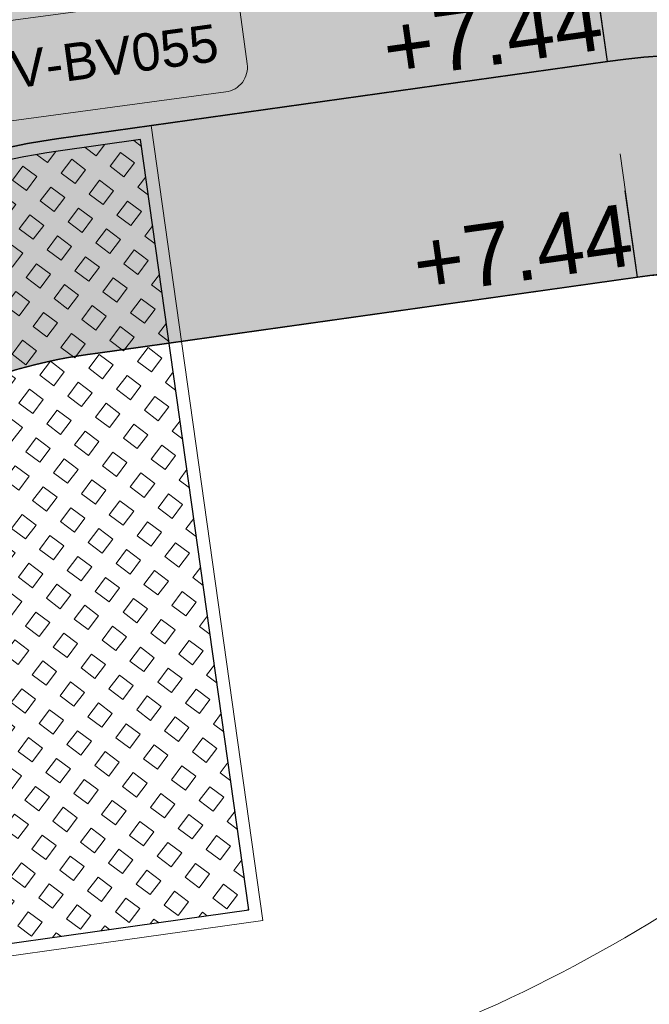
# Model space of a CAD drawing. Extents: x 98477 to 100410, y 398052 to 398969.
# Tile 230 of 256: x 98813.22 to 98818.28, y 398283.54 to 398291.45. Entities that reach past the tile are written whole.
import ezdxf
from ezdxf.enums import TextEntityAlignment as Align

# ---------------------------------------------------------------- set-up
doc = ezdxf.new("R2010")
doc.units = 0
doc.linetypes.add('AL-NUTSTRACE', pattern=[17, 5, -3.5, 0, -3.5, 5])
for name, color, linetype, lineweight in [('N-GW-hoogtelijn laagte NAP +7.00', 100, 'AL-HOOGTELIJN +7.00', 18), ('N-KO-kantbegrenzing grondwerk', 70, 'Continuous', 25), ('N-KO-kantverharding', 2, 'Continuous', 25), ('N-KO-opsluitband 100x200mm', 2, 'Continuous', 25), ('N-KO-opsluitband achterkant', 8, 'Continuous', 9), ('N-RI-DWA putnummer', 24, 'Continuous', 18), ("N-VH-arcering 'MAT' grijs 251", 251, 'Continuous', 18), ('N-VH-arcering grasbetontegels', 8, 'Continuous', 9), ('N-VH-arcering printbeton', 8, 'Continuous', 9), ('X-AL-hoogtelijn - Niv 1', 1, 'AL-HOOGTELIJN', 18), ('X-AL-nutstrace VERWERKT', 252, 'AL-NUTSTRACE', 18), ('X-AL-planthoogte VERWERKT', 180, 'Continuous', 25)]:
    doc.layers.add(name, color=color, linetype=linetype, lineweight=lineweight)
for name, color, linetype, plot in [('X-AL-contourlijnen', 30, 'Continuous', False), ('X-AL-hulplijn', 30, 'Continuous', False), ('X-AL-hulplijn riolering', 30, 'Continuous', False)]:
    doc.layers.add(name, color=color, linetype=linetype, plot=plot)
doc.styles.add('CS Annotative', font='arial.ttf')
doc.styles.get("Standard").update_dxf_attribs({"font": 'txt.shx'})
doc.linetypes.add('AL-HOOGTELIJN', pattern='A,10,-1.5,["H",Standard,S=0.9,R=0,X=-0.3,Y=-0.45],-1.5,30', length=43)
doc.linetypes.add('AL-HOOGTELIJN +7.00', pattern='A,7.5,-1.5,["+7.00",Standard,S=0.9,R=0,X=-0.3,Y=-0.45],-4.5,22.5', length=36)

# ---------------------------------------------------------------- blocks, each defined once
blk = doc.blocks.new('*U185')
at = {"layer": 'X-AL-hulplijn', "flags": 128}
blk.add_lwpolyline([(-0.346593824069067, -0.04871058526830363), (0.3465938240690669, 0.04871058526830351)], dxfattribs=at)
at = {"layer": 'X-AL-planthoogte VERWERKT', "linetype": 'Continuous', "style": 'CS Annotative'}
blk.add_attdef('HOOGTE-LINKS', text='', height=0.4999999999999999, rotation=277.9999999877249, dxfattribs=at).set_placement((0, 0), align=Align.MIDDLE_RIGHT)
blk = doc.blocks.new('*U612')
at = {"layer": 'X-AL-hulplijn riolering'}
for points in [[(-0.6275572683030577, 0.6275572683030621), (7.682743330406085e-16, 0), (0.6275572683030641, 0.6275572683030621, 0.4142135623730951)], [(3.290701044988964e-15, 0), (-0.6275572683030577, -0.6275572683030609, 0.4142135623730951), (0.6275572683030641, -0.6275572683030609)]]:
    blk.add_hatch(color=256, dxfattribs=at).paths.add_polyline_path(points)
at = {"lineweight": 9}
blk.add_line((5.579606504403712, -4.287517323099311), (17.47132344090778, -2.679080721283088), dxfattribs=at)
blk.add_lwpolyline([(7.106728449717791, -8.117386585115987), (17.01649256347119, -6.777022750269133, 0.414213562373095), (17.87343259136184, -5.65200995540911), (17.06921429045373, 0.2938485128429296, 0.414213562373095), (15.94420149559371, 1.150788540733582), (6.034437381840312, -0.1895752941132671, 0.414213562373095), (5.17749735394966, -1.314588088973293), (5.981715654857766, -7.260446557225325, 0.414213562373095)], format="xyb", close=True)
at = {"layer": 'X-AL-hulplijn riolering'}
for points in [[(0.7530687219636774, -0.7530687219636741), (-0.7530687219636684, 0.7530687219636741)], [(0.7530687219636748, 0.7530687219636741), (-0.7530687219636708, -0.7530687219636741)]]:
    blk.add_lwpolyline(points, dxfattribs=at)
blk.add_circle((3.290701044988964e-15, 0), 0.8875, dxfattribs=at)
at = {"style": 'CS Annotative'}
for tag, height, p in [('HOOGTE', 2.5, (11.26062961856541, -1.525281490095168)), ('NR', 1.5, (11.79030032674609, -5.441316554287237))]:
    blk.add_attdef(tag, text='', height=height, rotation=7.70290231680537, dxfattribs=at).set_placement(p, align=Align.MIDDLE_CENTER)

msp = doc.modelspace()

# ---------------------------------------------------------------- hatches: boundary and pattern name
at = {"layer": "N-VH-arcering 'MAT' grijs 251"}
h = msp.add_hatch(color=256, dxfattribs=at)
h.dxf.hatch_style = 1
edge = h.paths.add_edge_path()
edge.add_line((98801.70985258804, 398275.5025756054), (98759.07881222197, 398269.5111736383))
edge.add_arc((98758.55691309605, 398273.2246788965), 3.749999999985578, 188.0000000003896, 277.9999999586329, ccw=False)
edge.add_line((98754.84340783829, 398272.7027797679), (98754.7320693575, 398273.4949942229))
edge.add_arc((98759.43584268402, 398274.1560664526), 4.75000000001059, 98.00000000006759, 188.0000000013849, ccw=False)
edge.add_line((98758.77477045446, 398278.859839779), (98802.64364589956, 398285.0252081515))
edge.add_arc((98800.79960231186, 398298.1462600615), 13.24999999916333, 278.0000000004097, 315.3695932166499)
edge.add_arc((98814.32101528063, 398284.7981743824), 5.750000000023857, 97.99999999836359, 135.3695932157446, ccw=False)
edge.add_line((98813.52076995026, 398290.4922157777), (98817.94515990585, 398291.114023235))
edge.add_arc((98818.74540523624, 398285.4199818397), 5.750000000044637, 8.00000000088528, 97.99999999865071, ccw=False)
edge.add_line((98824.43944663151, 398286.2202271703), (98832.12180180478, 398231.5574297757))
edge.add_arc((98824.4472242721, 398230.4788382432), 7.74999999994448, -36.90337989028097, 8.000000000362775, ccw=False)
edge.add_line((98830.64450586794, 398225.8252159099), (98822.02531955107, 398214.3469478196))
edge.add_arc((98828.62242576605, 398209.3930917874), 8.249999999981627, 143.0966201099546, 188.000000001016)
edge.add_line((98820.45271419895, 398208.2449137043), (98820.95212056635, 398204.6914527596))
edge.add_line((98820.95212056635, 398204.6914527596), (98824.98814049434, 398175.9736787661))
edge.add_line((98824.98814049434, 398175.9736787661), (98826.34507822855, 398166.3185650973))
edge.add_arc((98829.56344945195, 398166.7708776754), 3.249999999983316, 187.9999999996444, 277.9999999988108)
edge.add_line((98830.01576203, 398163.552506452), (98845.49611657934, 398165.7281284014))
edge.add_line((98845.49611657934, 398165.7281284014), (98850.05134969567, 398166.3683246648))
edge.add_line((98850.05134969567, 398166.3683246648), (98871.26042709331, 398169.349066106))
edge.add_line((98871.26042709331, 398169.349066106), (98879.77673248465, 398170.5459547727))
edge.add_line((98879.77673248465, 398170.5459547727), (98895.91810200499, 398172.8144763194))
edge.add_line((98895.91810200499, 398172.8144763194), (98895.01347684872, 398179.2512187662))
edge.add_line((98895.01347684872, 398179.2512187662), (98835.84495974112, 398170.9356259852))
edge.add_arc((98835.18388751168, 398175.6393993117), 4.749999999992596, 188.0000000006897, 277.9999999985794, ccw=False)
edge.add_line((98830.48011418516, 398174.9783270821), (98825.97718274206, 398207.0183491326))
edge.add_arc((98833.65176027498, 398208.096940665), 7.750000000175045, 143.0966201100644, 188.0000000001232, ccw=False)
edge.add_line((98827.4544786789, 398212.7505629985), (98836.07366499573, 398224.2288310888))
edge.add_arc((98829.47655878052, 398229.1826871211), 8.250000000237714, 323.096620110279, 367.9999999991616)
edge.add_line((98837.64627034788, 398230.3308652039), (98837.34238794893, 398232.4931008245))
edge.add_line((98837.34238794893, 398232.4931008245), (98837.34238780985, 398232.493100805))
edge.add_line((98837.34238780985, 398232.493100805), (98829.68786739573, 398286.9578446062))
edge.add_arc((98835.38190879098, 398287.7580899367), 5.749999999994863, 97.99999999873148, 188.0000000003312, ccw=False)
edge.add_line((98834.58166346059, 398293.452131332), (98882.50500414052, 398300.1873176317))
edge.add_arc((98883.61838894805, 398292.2651730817), 8.000000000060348, 11.632034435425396, 97.9999999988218, ccw=False)
edge.add_line((98891.45409032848, 398293.8781776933), (98890.9995, 398296.0865))
edge.add_line((98890.9995, 398296.0865), (98889.023, 398305.688))
edge.add_line((98889.023, 398305.688), (98888.557, 398307.974))
edge.add_line((98888.557, 398307.974), (98887.38477368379, 398314.7597044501))
edge.add_arc((98879.50153614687, 398313.3978799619), 8.00000000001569, -82.00000000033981, 9.801079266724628, ccw=False)
edge.add_line((98880.6149209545, 398305.475735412), (98872.94460748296, 398304.3977431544))
edge.add_arc((98872.42270835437, 398308.1112484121), 3.749999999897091, 189.4265010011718, 278.00000000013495, ccw=False)
edge.add_arc((92946.7354543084, 397324.3039467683), 6003.049999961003, 9.42650100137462, 10.61166010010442)
edge.add_line((98847.1206531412, 398429.7738954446), (98842.31285519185, 398429.0982035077))
edge.add_arc((92946.7354539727, 397324.3039467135), 5998.200000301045, 9.428546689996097, 10.613773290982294, ccw=False)
edge.add_arc((98860.08948650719, 398306.4687901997), 3.840166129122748, -81.43407539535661, 6.657381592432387, ccw=False)
edge.add_line((98860.66146879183, 398302.6714605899), (98847.18483033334, 398300.7774425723))
edge.add_line((98847.18483033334, 398300.7774425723), (98842.62959721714, 398300.1372463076))
edge.add_line((98842.62959721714, 398300.1372463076), (98820.15051205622, 398296.9780169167))
edge.add_arc((98819.35026672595, 398302.672058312), 5.749999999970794, 187.9999999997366, 277.99999999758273, ccw=False)
edge.add_line((98813.65622533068, 398301.8718129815), (98812.30624625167, 398311.4774132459))
edge.add_line((98812.30624625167, 398311.4774132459), (98811.1093575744, 398319.9937186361))
edge.add_line((98811.1093575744, 398319.9937186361), (98809.24443803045, 398333.2633107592))
edge.add_line((98809.24443803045, 398333.2633107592), (98808.67382831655, 398337.3234098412))
edge.add_line((98808.67382831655, 398337.3234098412), (98807.71353391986, 398344.1562595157))
edge.add_line((98807.71353391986, 398344.1562595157), (98807.70657526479, 398344.2057729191))
edge.add_line((98807.70657526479, 398344.2057729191), (98811.66764753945, 398344.7624653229))
edge.add_line((98811.66764753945, 398344.7624653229), (98829.49247277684, 398347.2675811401))
edge.add_line((98829.49247277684, 398347.2675811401), (98831.96814294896, 398347.6155138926))
edge.add_line((98831.96814294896, 398347.6155138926), (98831.06351779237, 398354.0522563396))
edge.add_line((98831.06351779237, 398354.0522563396), (98828.58784762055, 398353.704323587))
edge.add_line((98828.58784762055, 398353.704323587), (98810.76302238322, 398351.1992077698))
edge.add_line((98810.76302238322, 398351.1992077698), (98806.80195010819, 398350.6425153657))
edge.add_line((98806.80195010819, 398350.6425153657), (98806.79499145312, 398350.6920287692))
edge.add_line((98806.79499145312, 398350.6920287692), (98805.14616655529, 398362.4240275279))
edge.add_line((98805.14616655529, 398362.4240275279), (98805.04836903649, 398363.119893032))
edge.add_line((98805.04836903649, 398363.119893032), (98803.99065346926, 398370.6459303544))
edge.add_line((98803.99065346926, 398370.6459303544), (98802.48758397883, 398381.3408254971))
edge.add_line((98802.48758397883, 398381.3408254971), (98801.4298684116, 398388.8668628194))
edge.add_line((98801.4298684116, 398388.8668628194), (98799.92679892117, 398399.561757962))
edge.add_line((98799.92679892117, 398399.561757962), (98798.86908335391, 398407.0877952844))
edge.add_line((98798.86908335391, 398407.0877952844), (98797.36601386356, 398417.7826904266))
edge.add_line((98797.36601386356, 398417.7826904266), (98796.79540414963, 398421.8427895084))
edge.add_line((98796.79540414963, 398421.8427895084), (98795.88382033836, 398428.3290453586))
edge.add_line((98795.88382033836, 398428.3290453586), (98795.87686168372, 398428.3785587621))
edge.add_line((98795.87686168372, 398428.3785587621), (98799.83793395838, 398428.9352511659))
edge.add_line((98799.83793395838, 398428.9352511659), (98817.66275919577, 398431.4403669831))
edge.add_line((98817.66275919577, 398431.4403669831), (98820.13842936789, 398431.7882997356))
edge.add_line((98820.13842936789, 398431.7882997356), (98819.2338042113, 398438.2250421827))
edge.add_line((98819.2338042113, 398438.2250421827), (98816.75813403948, 398437.87710943))
edge.add_line((98816.75813403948, 398437.87710943), (98798.93330880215, 398435.3719936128))
edge.add_line((98798.93330880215, 398435.3719936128), (98794.9722365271, 398434.8153012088))
edge.add_line((98794.9722365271, 398434.8153012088), (98794.96527787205, 398434.8648146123))
edge.add_line((98794.96527787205, 398434.8648146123), (98793.37870452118, 398446.1538705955))
edge.add_line((98793.37870452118, 398446.1538705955), (98792.73850825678, 398450.7091037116))
edge.add_line((98792.73850825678, 398450.7091037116), (98789.33816684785, 398474.9037900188))
edge.add_line((98789.33816684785, 398474.9037900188), (98783.89169246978, 398474.1383379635))
edge.add_line((98783.89169246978, 398474.1383379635), (98786.76317609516, 398453.7066703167))
edge.add_arc((98782.05940276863, 398453.0455980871), 4.750000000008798, -82.0000000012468, 7.999999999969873, ccw=False)
edge.add_line((98782.72047499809, 398448.3418247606), (98773.11487473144, 398446.9918456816))
edge.add_line((98773.11487473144, 398446.9918456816), (98764.5985693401, 398445.7949570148))
edge.add_line((98764.5985693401, 398445.7949570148), (98743.40683266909, 398442.8166526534))
edge.add_line((98743.40683266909, 398442.8166526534), (98734.89052727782, 398441.6197639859))
edge.add_line((98734.89052727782, 398441.6197639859), (98611.80020633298, 398424.3205475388))
edge.add_line((98611.80020633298, 398424.3205475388), (98607.65702311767, 398453.8008279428))
edge.add_arc((98611.6373665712, 398454.1216500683), 3.993251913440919, 101.39182936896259, 184.6081706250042, ccw=False)
edge.add_line((98610.84862924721, 398458.0362323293), (98611.83889731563, 398458.1754054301))
edge.add_line((98611.83889731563, 398458.1754054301), (98639.5664032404, 398462.0722522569))
edge.add_line((98639.5664032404, 398462.0722522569), (98641.54693937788, 398462.3505984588))
edge.add_line((98641.54693937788, 398462.3505984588), (98659.37176461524, 398464.8557142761))
edge.add_line((98659.37176461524, 398464.8557142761), (98661.84743478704, 398465.2036470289))
edge.add_line((98661.84743478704, 398465.2036470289), (98660.94280963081, 398471.6403894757))
edge.add_line((98660.94280963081, 398471.6403894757), (98649.90132066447, 398470.0886093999))
edge.add_line((98649.90132066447, 398470.0886093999), (98624.64948491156, 398466.5396953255))
edge.add_line((98624.64948491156, 398466.5396953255), (98622.66894877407, 398466.2613491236))
edge.add_line((98622.66894877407, 398466.2613491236), (98604.84412353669, 398463.7562333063))
edge.add_line((98604.84412353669, 398463.7562333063), (98602.86358739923, 398463.4778871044))
edge.add_line((98602.86358739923, 398463.4778871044), (98594.9414428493, 398462.3645022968))
edge.add_line((98594.9414428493, 398462.3645022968), (98576.27488975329, 398459.7410893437))
edge.add_line((98576.27488975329, 398459.7410893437), (98577.17951490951, 398453.3043468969))
edge.add_line((98577.17951490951, 398453.3043468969), (98578.1697829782, 398453.4435199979))
edge.add_line((98578.1697829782, 398453.4435199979), (98598.47059208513, 398456.2943364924))
edge.add_arc((98598.79151287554, 398452.3139562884), 3.993296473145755, 11.424909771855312, 94.60953932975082, ccw=False)
edge.add_line((98602.70568277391, 398453.1049624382), (98606.84886598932, 398423.6246820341))
edge.add_line((98606.84886598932, 398423.6246820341), (98548.81915716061, 398415.4691383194))
edge.add_arc((98548.15808493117, 398420.172911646), 4.750000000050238, 188.0000000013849, 277.99999999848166, ccw=False)
edge.add_line((98543.45431160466, 398419.5118394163), (98539.76818545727, 398445.7399897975))
edge.add_line((98539.76818545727, 398445.7399897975), (98538.97597100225, 398445.6286513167))
edge.add_line((98538.97597100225, 398445.6286513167), (98538.73241807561, 398447.361620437))
edge.add_line((98538.73241807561, 398447.361620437), (98534.77134580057, 398446.8049280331))
edge.add_line((98534.77134580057, 398446.8049280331), (98536.52992450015, 398434.2919904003))
edge.add_line((98536.52992450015, 398434.2919904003), (98537.17012076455, 398429.7367572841))
edge.add_line((98537.17012076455, 398429.7367572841), (98538.39484405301, 398421.0223982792))
edge.add_line((98538.39484405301, 398421.0223982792), (98539.03504031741, 398416.467165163))
edge.add_line((98539.03504031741, 398416.467165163), (98541.02521566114, 398402.30633178))
edge.add_line((98541.02521566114, 398402.30633178), (98541.66541192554, 398397.7510986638))
edge.add_line((98541.66541192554, 398397.7510986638), (98543.65558726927, 398383.5902652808))
edge.add_line((98543.65558726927, 398383.5902652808), (98544.29578353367, 398379.0350321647))
edge.add_line((98544.29578353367, 398379.0350321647), (98545.60401068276, 398369.7265123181))
edge.add_arc((98543.87104156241, 398369.4829593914), 1.750000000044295, -82.00000000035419, 7.99999999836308, ccw=False)
edge.add_line((98544.11459448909, 398367.7499902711), (98522.47723718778, 398364.7090580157))
edge.add_line((98522.47723718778, 398364.7090580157), (98523.21485462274, 398359.4606372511))
edge.add_line((98523.21485462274, 398359.4606372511), (98545.05026553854, 398362.5294041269))
edge.add_line((98545.05026553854, 398362.5294041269), (98549.60549865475, 398363.1696003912))
edge.add_line((98549.60549865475, 398363.1696003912), (98564.16243926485, 398365.2154449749))
edge.add_arc((98564.82351149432, 398360.5116716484), 4.749999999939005, 8.000000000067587, 97.99999999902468, ccw=False)
edge.add_line((98569.5272848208, 398361.172743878), (98576.49985717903, 398311.5603136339))
edge.add_arc((98571.7960838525, 398310.8992414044), 4.749999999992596, -82.0000000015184, 7.999999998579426, ccw=False)
edge.add_line((98572.45715608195, 398306.1954680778), (98563.84182388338, 398304.9846620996))
edge.add_line((98563.84182388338, 398304.9846620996), (98559.28659076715, 398304.3444658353))
edge.add_line((98559.28659076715, 398304.3444658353), (98541.0161448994, 398301.7767221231))
edge.add_line((98541.0161448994, 398301.7767221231), (98541.7537623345, 398296.5283013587))
edge.add_line((98541.7537623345, 398296.5283013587), (98553.88454617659, 398298.2331718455))
edge.add_arc((98554.12809910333, 398296.5002027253), 1.749999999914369, 7.999999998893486, 98.0000000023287, ccw=False)
edge.add_line((98555.86106822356, 398296.7437556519), (98557.35022040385, 398286.1478873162))
edge.add_line((98557.35022040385, 398286.1478873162), (98557.99041666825, 398281.5926542))
edge.add_line((98557.99041666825, 398281.5926542), (98560.13368242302, 398266.3425259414))
edge.add_line((98560.13368242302, 398266.3425259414), (98560.77387868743, 398261.7872928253))
edge.add_line((98560.77387868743, 398261.7872928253), (98562.9171444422, 398246.5371645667))
edge.add_line((98562.9171444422, 398246.5371645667), (98563.5573407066, 398241.9819314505))
edge.add_line((98563.5573407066, 398241.9819314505), (98565.70060646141, 398226.7318031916))
edge.add_line((98565.70060646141, 398226.7318031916), (98566.34080272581, 398222.1765700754))
edge.add_line((98566.34080272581, 398222.1765700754), (98567.56552601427, 398213.4622110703))
edge.add_line((98567.56552601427, 398213.4622110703), (98568.20572227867, 398208.9069779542))
edge.add_line((98568.20572227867, 398208.9069779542), (98576.53105717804, 398149.6691420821))
edge.add_line((98576.53105717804, 398149.6691420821), (98576.55610833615, 398149.4908938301))
edge.add_line((98576.55610833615, 398149.4908938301), (98535.4599834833, 398143.7152101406))
edge.add_line((98535.4599834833, 398143.7152101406), (98536.3465161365, 398137.4072025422))
edge.add_line((98536.3465161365, 398137.4072025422), (98537.33678420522, 398137.5463756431))
edge.add_line((98537.33678420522, 398137.5463756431), (98577.44264098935, 398143.1828862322))
edge.add_line((98577.44264098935, 398143.1828862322), (98578.76478544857, 398133.7753395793))
edge.add_line((98578.76478544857, 398133.7753395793), (98538.65892866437, 398128.1388289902))
edge.add_line((98538.65892866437, 398128.1388289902), (98537.66866059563, 398127.9996558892))
edge.add_line((98537.66866059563, 398127.9996558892), (98538.57328575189, 398121.5629134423))
edge.add_line((98538.57328575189, 398121.5629134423), (98579.66941060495, 398127.3385971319))
edge.add_line((98579.66941060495, 398127.3385971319), (98579.67636925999, 398127.2890837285))
edge.add_line((98579.67636925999, 398127.2890837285), (98580.7660946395, 398119.5352847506))
edge.add_line((98580.7660946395, 398119.5352847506), (98582.57534495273, 398106.6617998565))
edge.add_line((98582.57534495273, 398106.6617998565), (98583.06245080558, 398103.1958616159))
edge.add_line((98583.06245080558, 398103.1958616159), (98584.87170111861, 398090.3223767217))
edge.add_line((98584.87170111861, 398090.3223767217), (98585.35880697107, 398086.8564384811))
edge.add_line((98585.35880697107, 398086.8564384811), (98587.16805728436, 398073.9829535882))
edge.add_line((98587.16805728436, 398073.9829535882), (98588.14928671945, 398067.0011433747))
edge.add_arc((98585.92118356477, 398066.6880038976), 2.249999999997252, -71.05267843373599, 7.999999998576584, ccw=False)
edge.add_line((98586.6517556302, 398064.5599145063), (98587.08769329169, 398064.7095716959))
edge.add_line((98587.08769329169, 398064.7095716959), (98595.76511800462, 398067.6885274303))
edge.add_line((98595.76511800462, 398067.6885274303), (98596.09256923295, 398067.8009412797))
edge.add_arc((98595.36199716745, 398069.9290306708), 2.249999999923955, 187.9999999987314, 288.947321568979, ccw=False)
edge.add_line((98593.13389401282, 398069.6158911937), (98582.46560133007, 398145.5247379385))
edge.add_arc((98587.16937465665, 398146.1858101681), 4.750000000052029, 98.00000000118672, 187.9999999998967, ccw=False)
edge.add_line((98586.50830242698, 398150.8895834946), (98609.06670264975, 398154.0599598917))
edge.add_line((98609.06670264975, 398154.0599598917), (98621.30783352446, 398156.2004915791))
edge.add_line((98621.30783352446, 398156.2004915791), (98618.71337939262, 398174.6609919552))
edge.add_line((98618.71337939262, 398174.6609919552), (98600.88855415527, 398172.155876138))
edge.add_line((98600.88855415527, 398172.155876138), (98602.70587460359, 398159.2249692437))
edge.add_line((98602.70587460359, 398159.2249692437), (98585.67326382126, 398156.8311919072))
edge.add_arc((98585.08617653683, 398161.633146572), 4.837710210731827, 189.0296070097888, 276.97039299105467, ccw=False)
edge.add_line((98580.30841826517, 398160.8738930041), (98573.6350680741, 398208.3572469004))
edge.add_line((98573.6350680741, 398208.3572469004), (98572.71652560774, 398214.8930161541))
edge.add_line((98572.71652560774, 398214.8930161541), (98570.01656744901, 398234.1042166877))
edge.add_line((98570.01656744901, 398234.1042166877), (98569.09802498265, 398240.6399859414))
edge.add_line((98569.09802498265, 398240.6399859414), (98568.63179509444, 398243.9573839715))
edge.add_line((98568.63179509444, 398243.9573839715), (98568.16556520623, 398247.2747820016))
edge.add_arc((98572.86933853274, 398247.9358542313), 4.74999999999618, 98.00000000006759, 188.0000000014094, ccw=False)
edge.add_line((98572.20826630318, 398252.6396275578), (98597.85620928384, 398256.2442108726))
edge.add_line((98597.85620928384, 398256.2442108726), (98604.39197853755, 398257.1627533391))
edge.add_line((98604.39197853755, 398257.1627533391), (98619.64210679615, 398259.3060190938))
edge.add_line((98619.64210679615, 398259.3060190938), (98626.17787604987, 398260.2245615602))
edge.add_line((98626.17787604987, 398260.2245615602), (98639.44746817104, 398262.089481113))
edge.add_line((98639.44746817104, 398262.089481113), (98639.4969815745, 398262.096439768))
edge.add_line((98639.4969815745, 398262.096439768), (98640.05367397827, 398258.1353674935))
edge.add_line((98640.05367397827, 398258.1353674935), (98641.8629242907, 398245.2618825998))
edge.add_line((98641.8629242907, 398245.2618825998), (98642.14127049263, 398243.2813464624))
edge.add_line((98642.14127049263, 398243.2813464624), (98643.25465530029, 398235.3592019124))
edge.add_line((98643.25465530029, 398235.3592019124), (98644.5767997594, 398225.9516552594))
edge.add_line((98644.5767997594, 398225.9516552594), (98646.03811731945, 398215.5538405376))
edge.add_line((98646.03811731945, 398215.5538405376), (98646.38605007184, 398213.0781703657))
edge.add_line((98646.38605007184, 398213.0781703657), (98652.82279251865, 398213.9827955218))
edge.add_line((98652.82279251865, 398213.9827955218), (98652.47485976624, 398216.4584656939))
edge.add_line((98652.47485976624, 398216.4584656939), (98651.70940771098, 398221.904940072))
edge.add_line((98651.70940771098, 398221.904940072), (98651.43106150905, 398223.8854762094))
edge.add_line((98651.43106150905, 398223.8854762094), (98649.62181119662, 398236.758961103))
edge.add_line((98649.62181119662, 398236.758961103), (98649.34346499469, 398238.7394972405))
edge.add_line((98649.34346499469, 398238.7394972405), (98646.49041642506, 398259.0399926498))
edge.add_line((98646.49041642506, 398259.0399926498), (98645.93372402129, 398263.0010649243))
edge.add_line((98645.93372402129, 398263.0010649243), (98645.98323742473, 398263.0080235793))
edge.add_line((98645.98323742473, 398263.0080235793), (98654.39783815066, 398264.1906185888))
edge.add_line((98654.39783815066, 398264.1906185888), (98722.62535253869, 398273.7793704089))
edge.add_line((98722.62535253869, 398273.7793704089), (98731.14165792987, 398274.9762590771))
edge.add_line((98731.14165792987, 398274.9762590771), (98743.97026282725, 398276.7792019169))
edge.add_arc((98744.55735011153, 398271.9772472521), 4.837710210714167, 9.02960700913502, 96.9703929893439, ccw=False)
edge.add_line((98749.33510838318, 398272.73650082), (98750.7268393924, 398262.8338201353))
edge.add_line((98750.7268393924, 398262.8338201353), (98752.41029510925, 398263.0704144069))
edge.add_line((98752.41029510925, 398263.0704144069), (98756.96552822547, 398263.7106106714))
edge.add_line((98756.96552822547, 398263.7106106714), (98772.21565648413, 398265.8538764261))
edge.add_line((98772.21565648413, 398265.8538764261), (98776.77088960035, 398266.4940726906))
edge.add_line((98776.77088960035, 398266.4940726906), (98795.98209013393, 398269.1940308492))
edge.add_line((98795.98209013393, 398269.1940308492), (98800.53732325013, 398269.8342271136))
edge.add_line((98800.53732325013, 398269.8342271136), (98802.46834598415, 398270.1056146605))
edge.add_line((98802.46834598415, 398270.1056146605), (98801.70985258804, 398275.5025756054))
edge = h.paths.add_edge_path(flags=16)
edge.add_line((98744.0622075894, 398333.4636472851), (98751.98435213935, 398334.5770320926))
edge.add_line((98751.98435213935, 398334.5770320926), (98753.96600319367, 398334.8555349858))
edge.add_line((98753.96600319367, 398334.8555349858), (98764.36270300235, 398336.316695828))
edge.add_line((98764.36270300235, 398336.316695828), (98764.36270299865, 398336.3166958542))
edge.add_line((98764.36270299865, 398336.3166958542), (98766.34323913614, 398336.5950420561))
edge.add_line((98766.34323913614, 398336.5950420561), (98774.26538368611, 398337.7084268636))
edge.add_line((98774.26538368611, 398337.7084268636), (98774.24729118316, 398337.8371617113))
edge.add_line((98774.24729118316, 398337.8371617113), (98802.48973650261, 398341.8063785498))
edge.add_line((98802.48973650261, 398341.8063785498), (98803.0185942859, 398338.0433598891))
edge.add_line((98803.0185942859, 398338.0433598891), (98808.47417984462, 398299.2248515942))
edge.add_arc((98800.79960231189, 398298.1462600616), 7.750000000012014, -82.00000000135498, 8.000000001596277, ccw=False)
edge.add_line((98801.87819384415, 398290.4716825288), (98771.96746476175, 398286.2680036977))
edge.add_line((98771.96746476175, 398286.2680036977), (98767.41223164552, 398285.6278074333))
edge.add_line((98767.41223164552, 398285.6278074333), (98755.13290759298, 398283.9020609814))
edge.add_line((98755.13290759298, 398283.9020609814), (98746.61660220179, 398282.7051723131))
edge.add_line((98746.61660220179, 398282.7051723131), (98730.37620587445, 398280.4227334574))
edge.add_line((98730.37620587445, 398280.4227334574), (98721.85990048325, 398279.2258447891))
edge.add_line((98721.85990048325, 398279.2258447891), (98654.3282516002, 398269.7348904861))
edge.add_arc((98653.66717937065, 398274.4386638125), 4.749999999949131, 187.9999999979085, 277.9999999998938, ccw=False)
edge.add_line((98648.96340604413, 398273.7775915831), (98644.1340994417, 398308.1398935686))
edge.add_line((98644.1340994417, 398308.1398935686), (98642.93721077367, 398316.6561989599))
edge.add_line((98642.93721077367, 398316.6561989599), (98640.29988051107, 398335.4217788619))
edge.add_line((98640.29988051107, 398335.4217788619), (98638.12129075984, 398335.1155980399))
edge.add_line((98638.12129075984, 398335.1155980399), (98637.23004949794, 398334.990342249))
edge.add_line((98637.23004949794, 398334.990342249), (98635.05145974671, 398334.6841614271))
edge.add_line((98635.05145974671, 398334.6841614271), (98635.74036659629, 398329.7823344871))
edge.add_line((98635.74036659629, 398329.7823344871), (98636.93725526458, 398321.266029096))
edge.add_line((98636.93725526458, 398321.266029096), (98638.384655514, 398310.967241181))
edge.add_line((98638.384655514, 398310.967241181), (98639.02485177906, 398306.4120080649))
edge.add_line((98639.02485177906, 398306.4120080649), (98641.16811753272, 398291.1618798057))
edge.add_line((98641.16811753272, 398291.1618798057), (98642.36500620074, 398282.6455744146))
edge.add_line((98642.36500620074, 398282.6455744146), (98643.71498527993, 398273.0399741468))
edge.add_arc((98639.01121195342, 398272.3789019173), 4.749999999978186, -82.00000000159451, 7.999999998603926, ccw=False)
edge.add_line((98639.67228418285, 398267.6751285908), (98619.32227537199, 398264.8151213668))
edge.add_line((98619.32227537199, 398264.8151213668), (98614.27190822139, 398264.1053385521))
edge.add_line((98614.27190822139, 398264.1053385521), (98593.92189940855, 398261.2453313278))
edge.add_arc((98593.26082717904, 398265.9491046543), 4.750000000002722, 188.0000000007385, 277.9999999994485, ccw=False)
edge.add_line((98588.55705385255, 398265.2880324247), (98581.77932383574, 398313.5140873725))
edge.add_line((98581.77932383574, 398313.5140873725), (98580.58243516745, 398322.0303927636))
edge.add_line((98580.58243516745, 398322.0303927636), (98575.23122943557, 398360.1062000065))
edge.add_line((98575.23122943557, 398360.1062000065), (98574.59103317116, 398364.6614331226))
edge.add_line((98574.59103317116, 398364.6614331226), (98572.66348572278, 398378.3766458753))
edge.add_line((98572.66348572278, 398378.3766458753), (98571.18825085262, 398388.8734874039))
edge.add_line((98571.18825085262, 398388.8734874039), (98568.51612731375, 398407.8866343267))
edge.add_arc((98573.21990064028, 398408.5477065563), 4.750000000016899, 97.9999999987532, 188.0000000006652, ccw=False)
edge.add_line((98572.55882841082, 398413.2514798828), (98607.11918401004, 398418.1086211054))
edge.add_line((98607.11918401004, 398418.1086211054), (98607.61431804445, 398418.1782076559))
edge.add_line((98607.61431804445, 398418.1782076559), (98611.58353488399, 398389.9357623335))
edge.add_line((98611.58353488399, 398389.9357623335), (98611.454800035, 398389.9176698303))
edge.add_line((98611.454800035, 398389.9176698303), (98613.2640503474, 398377.0441849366))
edge.add_line((98613.2640503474, 398377.0441849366), (98613.33363689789, 398376.5490509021))
edge.add_line((98613.33363689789, 398376.5490509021), (98626.20712179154, 398378.3583012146))
edge.add_line((98626.20712179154, 398378.3583012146), (98628.18765792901, 398378.6366474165))
edge.add_line((98628.18765792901, 398378.6366474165), (98636.10980247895, 398379.7500322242))
edge.add_line((98636.10980247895, 398379.7500322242), (98648.36932117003, 398381.4729952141))
edge.add_line((98648.36932117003, 398381.4729952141), (98647.4646960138, 398387.9097376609))
edge.add_line((98647.4646960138, 398387.9097376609), (98634.59121112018, 398386.1004873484))
edge.add_line((98634.59121112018, 398386.1004873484), (98632.49184281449, 398385.8054403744))
edge.add_line((98632.49184281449, 398385.8054403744), (98619.73719008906, 398384.0128908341))
edge.add_line((98619.73719008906, 398384.0128908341), (98617.50908693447, 398383.6997513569))
edge.add_line((98617.50908693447, 398383.6997513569), (98612.56565838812, 398418.8740731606))
edge.add_line((98612.56565838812, 398418.8740731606), (98613.06079242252, 398418.943659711))
edge.add_line((98613.06079242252, 398418.943659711), (98667.57504960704, 398426.6051389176))
edge.add_line((98667.57504960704, 398426.6051389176), (98722.08930679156, 398434.2666181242))
edge.add_line((98722.08930679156, 398434.2666181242), (98726.14940587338, 398434.8372278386))
edge.add_line((98726.14940587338, 398434.8372278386), (98759.42241298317, 398439.51344403))
edge.add_line((98759.42241298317, 398439.51344403), (98763.48251206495, 398440.084053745))
edge.add_line((98763.48251206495, 398440.084053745), (98783.48592705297, 398442.8953503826))
edge.add_arc((98784.14699928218, 398438.191577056), 4.750000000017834, 8.000000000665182, 97.99999999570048, ccw=False)
edge.add_line((98788.85077260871, 398438.8526492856), (98795.6145853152, 398390.7256211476))
edge.add_arc((98790.91081198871, 398390.064548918), 4.749999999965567, -82.00000000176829, 8.000000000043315, ccw=False)
edge.add_line((98791.57188421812, 398385.3607755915), (98787.36324492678, 398384.7692899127))
edge.add_line((98787.36324492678, 398384.7692899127), (98774.48976003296, 398382.9600396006))
edge.add_line((98774.48976003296, 398382.9600396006), (98766.12199485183, 398381.7840268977))
edge.add_line((98766.12199485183, 398381.7840268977), (98766.07248144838, 398381.7770682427))
edge.add_line((98766.07248144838, 398381.7770682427), (98764.94517930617, 398389.7982395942))
edge.add_line((98764.94517930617, 398389.7982395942), (98762.09213076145, 398410.0987350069))
edge.add_line((98762.09213076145, 398410.0987350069), (98761.95295766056, 398411.0890030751))
edge.add_line((98761.95295766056, 398411.0890030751), (98755.5162152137, 398410.1843779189))
edge.add_line((98755.5162152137, 398410.1843779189), (98755.65538831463, 398409.1941098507))
edge.add_line((98755.65538831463, 398409.1941098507), (98758.50843688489, 398388.893614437))
edge.add_line((98758.50843688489, 398388.893614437), (98759.63573900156, 398380.8724430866))
edge.add_line((98759.63573900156, 398380.8724430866), (98759.5862255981, 398380.8654844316))
edge.add_line((98759.5862255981, 398380.8654844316), (98748.79230364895, 398379.3484976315))
edge.add_line((98748.79230364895, 398379.3484976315), (98744.23707053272, 398378.7083013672))
edge.add_line((98744.23707053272, 398378.7083013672), (98741.31577972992, 398378.2977407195))
edge.add_line((98741.31577972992, 398378.2977407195), (98735.86930535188, 398377.532288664))
edge.add_line((98735.86930535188, 398377.532288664), (98732.94801454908, 398377.1217280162))
edge.add_line((98732.94801454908, 398377.1217280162), (98728.39278143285, 398376.4815317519))
edge.add_line((98728.39278143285, 398376.4815317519), (98718.31915239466, 398375.0657755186))
edge.add_arc((98720.44154218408, 398359.9641874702), 15.25000000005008, 97.9999999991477, 128.0000000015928)
edge.add_line((98711.052704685, 398371.9813514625), (98707.24934533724, 398369.0098414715))
edge.add_line((98707.24934533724, 398369.0098414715), (98710.51235115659, 398364.8333844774))
edge.add_line((98710.51235115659, 398364.8333844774), (98713.62044188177, 398367.261691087))
edge.add_arc((98721.25410813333, 398357.3241039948), 12.53110121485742, 99.37790491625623, 127.53006232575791, ccw=False)
edge.add_line((98719.21222162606, 398369.6877279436), (98728.55711414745, 398371.001066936))
edge.add_line((98728.55711414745, 398371.001066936), (98733.11234726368, 398371.6412632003))
edge.add_line((98733.11234726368, 398371.6412632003), (98743.90626921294, 398373.1582500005))
edge.add_line((98743.90626921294, 398373.1582500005), (98752.42257460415, 398374.3551386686))
edge.add_line((98752.42257460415, 398374.3551386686), (98763.21649655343, 398375.8721254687))
edge.add_line((98763.21649655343, 398375.8721254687), (98767.77172966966, 398376.512321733))
edge.add_line((98767.77172966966, 398376.512321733), (98793.32064568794, 398380.102987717))
edge.add_arc((98793.7681908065, 398376.2908113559), 3.838357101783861, 9.304190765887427, 96.69580920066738, ccw=False)
edge.add_line((98797.55605007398, 398376.9113815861), (98799.60189465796, 398362.3544409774))
edge.add_line((98799.60189465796, 398362.3544409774), (98801.64078058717, 398347.8470137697))
edge.add_line((98801.64078058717, 398347.8470137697), (98801.71036713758, 398347.3518797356))
edge.add_line((98801.71036713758, 398347.3518797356), (98773.46792181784, 398343.3826628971))
edge.add_line((98773.46792181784, 398343.3826628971), (98773.36075853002, 398344.1451693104))
edge.add_line((98773.36075853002, 398344.1451693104), (98770.8850883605, 398343.7972365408))
edge.add_line((98770.8850883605, 398343.7972365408), (98758.01160346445, 398341.9879862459))
edge.add_line((98758.01160346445, 398341.9879862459), (98756.03106732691, 398341.7096400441))
edge.add_line((98756.03106732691, 398341.7096400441), (98743.15758242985, 398339.900389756))
edge.add_line((98743.15758242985, 398339.900389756), (98743.15758243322, 398339.9003897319))
edge.add_line((98743.15758243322, 398339.9003897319), (98742.16731436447, 398339.761216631))
edge.add_line((98742.16731436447, 398339.761216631), (98743.07193952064, 398333.3244741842))
edge.add_line((98743.07193952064, 398333.3244741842), (98744.0622075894, 398333.4636472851))
edge = h.paths.add_edge_path(flags=16)
edge.add_line((98545.99047331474, 398402.9031704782), (98545.73996173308, 398404.6856530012))
edge.add_arc((98550.44373505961, 398405.3467252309), 4.750000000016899, 98.00000000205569, 188.0000000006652, ccw=False)
edge.add_line((98549.78266282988, 398410.0504985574), (98557.70480737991, 398411.1638833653))
edge.add_arc((98558.36587960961, 398406.4601100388), 4.750000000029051, 8.000000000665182, 98.00000000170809, ccw=False)
edge.add_line((98563.06965293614, 398407.1211822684), (98563.35495779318, 398405.0911327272))
edge.add_line((98563.35495779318, 398405.0911327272), (98565.09462155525, 398392.7127818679))
edge.add_line((98565.09462155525, 398392.7127818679), (98565.44255430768, 398390.237111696))
edge.add_line((98565.44255430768, 398390.237111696), (98567.18221806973, 398377.8587608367))
edge.add_line((98567.18221806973, 398377.8587608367), (98567.46752292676, 398375.8287112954))
edge.add_arc((98562.76374960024, 398375.1676390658), 4.749999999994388, -82.00000000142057, 7.9999999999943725, ccw=False)
edge.add_line((98563.42482182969, 398370.4638657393), (98555.50267727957, 398369.3504809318))
edge.add_arc((98554.84160505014, 398374.0542542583), 4.749999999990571, 187.9999999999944, 277.99999999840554, ccw=False)
edge.add_line((98550.13783172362, 398373.3931820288), (98549.88732014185, 398375.1756645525))
edge.add_line((98549.88732014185, 398375.1756645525), (98548.07806982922, 398388.0491494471))
edge.add_line((98548.07806982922, 398388.0491494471), (98547.79972362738, 398390.0296855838))
edge.add_line((98547.79972362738, 398390.0296855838), (98545.99047331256, 398402.9031704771))
edge = h.paths.add_edge_path(flags=16)
edge.add_line((98580.97427237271, 398279.7231952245), (98580.69592617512, 398281.7037313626))
edge.add_line((98580.69592617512, 398281.7037313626), (98579.23460861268, 398292.1015460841))
edge.add_line((98579.23460861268, 398292.1015460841), (98578.55961907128, 398296.9043462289))
edge.add_arc((98573.85584574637, 398296.2432739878), 4.750000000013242, 8.000000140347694, 98.00000000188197)
edge.add_line((98573.19477351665, 398300.9470473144), (98565.5697093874, 398299.8754144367))
edge.add_arc((98566.23078161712, 398295.1716411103), 4.749999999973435, 98.00000000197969, 186.1903587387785)
edge.add_line((98561.5084782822, 398294.6594387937), (98561.50613232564, 398294.659109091))
edge.add_line((98561.50613232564, 398294.659109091), (98563.66331539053, 398279.3099540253))
edge.add_line((98563.66331539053, 398279.3099540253), (98563.94166159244, 398277.329417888))
edge.add_line((98563.94166159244, 398277.329417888), (98566.09884465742, 398261.9802628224))
edge.add_line((98566.09884465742, 398261.9802628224), (98566.10119061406, 398261.980592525))
edge.add_arc((98570.78174201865, 398262.7898752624), 4.749999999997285, 189.8096412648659, 277.9999999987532)
edge.add_line((98571.4428142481, 398258.0861019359), (98579.06787837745, 398259.1577348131))
edge.add_arc((98578.406806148, 398263.8615081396), 4.749999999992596, 277.9999999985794, 367.9999999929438)
edge.add_line((98583.11057947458, 398264.5225803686), (98582.43558993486, 398269.325380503))
edge.add_line((98582.43558993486, 398269.325380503), (98580.97427237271, 398279.7231952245))
edge = h.paths.add_edge_path(flags=16)
edge.add_line((98615.08128089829, 398162.7819088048), (98614.48868373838, 398166.998456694))
edge.add_arc((98612.75571461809, 398166.7549037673), 1.749999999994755, 8.000000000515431, 98.00000000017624)
edge.add_line((98612.51216169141, 398168.4878728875), (98608.55108941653, 398167.9311804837))
edge.add_arc((98608.79464234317, 398166.1982113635), 1.749999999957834, 97.99999999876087, 188.000000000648)
edge.add_line((98607.06167322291, 398165.9546584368), (98607.65427038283, 398161.7381105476))
edge.add_arc((98609.38723950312, 398161.9816634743), 1.749999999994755, 188.0000000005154, 277.999999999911)
edge.add_line((98609.6307924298, 398160.248694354), (98613.59186470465, 398160.8053867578))
edge.add_arc((98613.348311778, 398162.5383558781), 1.749999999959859, 277.9999999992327, 368.0000000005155)
at = {"layer": 'N-VH-arcering grasbetontegels'}
h = msp.add_hatch(dxfattribs=at)
h.set_pattern_fill('CS-GRASBETONSTEEN', color=256, angle=1.077332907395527e-08)
h.set_pattern_definition([(53.00000001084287, (19448.54779836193, 79321.54942094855), (-0.2236179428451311, 0.1685082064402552), [0.14, -0.14]), (143.0000000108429, (19448.54779836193, 79321.54942094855), (-0.1685082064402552, -0.2236179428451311), [0.14, -0.14]), (53.00000001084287, (19448.43599046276, 79321.63367424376), (-0.2236179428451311, 0.1685082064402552), [0.14, -0.14]), (143.0000000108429, (19448.63205165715, 79321.6612288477), (-0.1685082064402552, -0.2236179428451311), [0.14, -0.14])])
edge = h.paths.add_edge_path()
edge.add_line((98814.19605855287, 398290.4861386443), (98813.53468726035, 398290.3931889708))
edge.add_arc((98814.32101528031, 398284.7981743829), 5.649999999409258, 97.99999999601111, 128.0835135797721)
edge.add_line((98810.83604208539, 398289.2453602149), (98811.59995219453, 398283.8098573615))
edge.add_line((98811.59995219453, 398283.8098573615), (98815.06589043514, 398284.2969632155))
edge.add_line((98815.06589043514, 398284.2969632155), (98814.19605855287, 398290.4861386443))
h.paths.add_polyline_path([(98812.96170414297, 398285.616963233), (98811.87240926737, 398285.4638728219), (98812.02549967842, 398284.3745779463), (98813.11479455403, 398284.5276683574)], flags=16)
at = {"layer": 'N-VH-arcering printbeton'}
h = msp.add_hatch(dxfattribs=at)
h.set_pattern_fill('CS-PRINTBETON', color=256)
h.set_pattern_definition([(45, (0, 0), (-0.3535533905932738, 0.3535533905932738), []), (45, (0.35, 0), (-0.3535533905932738, 0.3535533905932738), [0.5000000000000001, -0.2])])
edge = h.paths.add_edge_path()
edge.add_arc((98814.32101528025, 398284.7981743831), 3.999999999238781, 96.71781849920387, 135.3695932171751, ccw=False)
edge.add_line((98813.8530968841, 398288.770711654), (98818.18690073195, 398289.3807990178))
edge.add_arc((98818.74540523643, 398285.41998184), 3.999999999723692, 7.999999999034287, 98.02621236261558, ccw=False)
edge.add_line((98822.70647751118, 398285.9766742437), (98822.99874102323, 398283.8971112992))
edge.add_line((98822.99874102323, 398283.8971112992), (98824.73171014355, 398284.1406642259))
edge.add_line((98824.73171014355, 398284.1406642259), (98824.43944663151, 398286.2202271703))
edge.add_arc((98818.74540523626, 398285.4199818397), 5.750000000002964, 8.00000000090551, 97.99999999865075)
edge.add_line((98817.94515990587, 398291.114023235), (98813.52076995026, 398290.4922157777))
edge.add_arc((98814.32101528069, 398284.7981743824), 5.750000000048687, 97.99999999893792, 135.3695932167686)
edge.add_arc((98800.79960231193, 398298.1462600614), 13.24999999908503, 277.99999999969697, 315.3695932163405, ccw=False)
edge.add_line((98802.64364589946, 398285.0252081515), (98758.77477045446, 398278.859839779))
edge.add_arc((98759.435842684, 398274.1560664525), 4.750000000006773, 97.99999999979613, 148.8332892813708)
edge.add_line((98755.37143349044, 398276.6143337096), (98803.42904270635, 398283.3785234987))
edge.add_arc((98800.79960231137, 398298.1462600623), 15.00000000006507, 280.0958854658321, 315.369593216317)

# ---------------------------------------------------------------- linework, layer by layer
at = {"layer": 'N-GW-hoogtelijn laagte NAP +7.00', "flags": 128}
msp.add_lwpolyline([(98820.22730414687, 398285.6536680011, -0.1524441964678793), (98813.62932245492, 398282.5298340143), (98808.48025469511, 398281.8061797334, -0.02815432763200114), (98823.3898348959, 398260.0341184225, -0.01660948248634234), (98823.97446154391, 398258.991257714)], format="xyb", close=True, dxfattribs=at)
at = {"layer": 'N-KO-kantbegrenzing grondwerk', "flags": 128}
msp.add_lwpolyline([(98824.73171014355, 398284.1406642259), (98822.99874102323, 398283.8971112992), (98822.70647751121, 398285.9766742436, 0.4142135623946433), (98818.18871283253, 398289.3810541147), (98813.8530968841, 398288.770711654, 0.1702675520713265), (98811.47440202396, 398287.6082976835, -0.1551375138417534), (98803.42904270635, 398283.3785234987), (98755.37143349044, 398276.6143337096)], format="xyb", dxfattribs=at)
at = {"layer": 'N-KO-kantverharding', "flags": 128}
msp.add_lwpolyline([(98802.64364589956, 398285.0252081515, 0.1645162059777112), (98810.22900872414, 398288.8377266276, -0.1645162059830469), (98813.52076995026, 398290.4922157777), (98817.94515990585, 398291.114023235, -0.4142135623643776), (98824.43944663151, 398286.2202271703), (98832.12180180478, 398231.5574297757, -0.1984741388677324), (98830.64450586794, 398225.8252159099), (98823.21633771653, 398215.9330402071)], format="xyb", dxfattribs=at)
at = {"layer": 'N-KO-opsluitband 100x200mm', "flags": 128}
msp.add_lwpolyline([(98810.83604208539, 398289.2453602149), (98811.59995219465, 398283.8098573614), (98815.06589043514, 398284.2969632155), (98814.19605855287, 398290.4861386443), (98813.53468726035, 398290.3931889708, 0.1320232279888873)], format="xyb", close=True, dxfattribs=at)
at = {"layer": 'N-KO-opsluitband achterkant', "flags": 128}
msp.add_lwpolyline([(98810.72904037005, 398289.288187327), (98811.5148426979, 398283.6969132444), (98815.17883455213, 398284.2118537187), (98814.28116804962, 398290.5990827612), (98813.52076995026, 398290.4922157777, 0.1345812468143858)], format="xyb", close=True, dxfattribs=at)
at = {"layer": 'X-AL-contourlijnen', "flags": 128}
msp.add_lwpolyline([(98743.97026282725, 398276.7792019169, -0.4037257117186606), (98749.33510838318, 398272.73650082), (98750.7268393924, 398262.8338201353), (98752.41029510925, 398263.0704144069), (98756.96552822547, 398263.7106106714), (98772.21565648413, 398265.8538764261), (98776.77088960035, 398266.4940726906), (98795.98209013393, 398269.1940308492), (98800.53732325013, 398269.8342271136), (98802.46834598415, 398270.1056146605), (98801.70985258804, 398275.5025756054), (98759.07881222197, 398269.5111736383, -0.4142135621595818), (98754.84340783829, 398272.7027797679), (98754.7320693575, 398273.4949942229, -0.4142135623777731), (98758.77477045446, 398278.859839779), (98802.64364589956, 398285.0252081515, 0.1645162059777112), (98810.22900872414, 398288.8377266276, -0.1645162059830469), (98813.52076995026, 398290.4922157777), (98817.94515990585, 398291.114023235, -0.4142135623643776), (98824.43944663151, 398286.2202271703), (98832.12180180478, 398231.5574297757, -0.1984741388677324), (98830.64450586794, 398225.8252159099), (98822.02531955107, 398214.3469478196, 0.198474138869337)], format="xyb", dxfattribs=at)
for points in [[(98811.47440202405, 398287.6082976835, -0.1702675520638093), (98813.8530968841, 398288.770711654), (98818.18690073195, 398289.3807990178, -0.4143475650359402), (98822.70647751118, 398285.9766742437), (98822.99874102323, 398283.8971112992), (98824.73171014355, 398284.1406642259), (98824.43944663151, 398286.2202271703, 0.4142135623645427), (98817.94515990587, 398291.114023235), (98813.52076995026, 398290.4922157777, 0.1645162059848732), (98810.22900872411, 398288.8377266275, -0.1645162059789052), (98802.64364589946, 398285.0252081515), (98758.77477045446, 398278.859839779, 0.2255123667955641), (98755.37143349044, 398276.6143337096), (98803.42904270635, 398283.3785234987, 0.1551375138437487)], [(98814.19605855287, 398290.4861386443), (98813.53468726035, 398290.3931889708, 0.132023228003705), (98810.83604208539, 398289.2453602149), (98811.59995219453, 398283.8098573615), (98815.06589043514, 398284.2969632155)]]:
    msp.add_lwpolyline(points, format="xyb", close=True, dxfattribs=at)
at = {"layer": 'X-AL-hoogtelijn - Niv 1', "ltscale": 0.25, "flags": 128}
for points in [[(98817.80598680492, 398292.1042913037), (98817.94515990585, 398291.114023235)], [(98818.047727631, 398290.3710670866), (98818.18690073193, 398289.3807990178)]]:
    msp.add_lwpolyline(points, dxfattribs=at)
at = {"layer": 'X-AL-nutstrace VERWERKT', "const_width": 1.5, "flags": 128}
msp.add_lwpolyline([(98790.32843491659, 398475.0429631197), (98816.35149751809, 398289.8792513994)], dxfattribs=at)
msp.add_lwpolyline([(98561.85059787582, 398250.1741246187), (98802.78281900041, 398284.0349400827, 0.1645201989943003), (98810.940810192, 398288.1353480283, -0.1697792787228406), (98813.75666505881, 398289.5145313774), (98879.19022714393, 398298.7116300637)], format="xyb", dxfattribs=at)

# ---------------------------------------------------------------- block references
at = {"layer": 'N-RI-DWA putnummer'}
ref = msp.add_blockref('*U612', (98811.47763827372, 398292.2247274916), dxfattribs=dict(at, xscale=0.2, yscale=0.2, zscale=0.2))
ref.add_attrib('HOOGTE', '+7.48', dxfattribs={"linetype": 'Continuous', "height": 0.4999999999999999, "rotation": 7.702902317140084, "style": 'CS Annotative'}).set_placement((98813.72976419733, 398291.9196711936), align=Align.MIDDLE_CENTER)
ref.add_attrib('NR', 'HV-BV055', dxfattribs={"linetype": 'Continuous', "height": 0.3, "rotation": 7.702902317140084, "style": 'CS Annotative'}).set_placement((98813.83569833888, 398291.1364641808), align=Align.MIDDLE_CENTER)
at = {"layer": 'X-AL-planthoogte VERWERKT', "rotation": 90.00000000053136}
for p in [(98817.89644932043, 398291.4606170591), (98818.1381901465, 398289.7273928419)]:
    msp.add_blockref('*U185', p, dxfattribs=at).add_auto_attribs({'HOOGTE-LINKS': '+7.44'})

doc.saveas('drawing.dxf')
